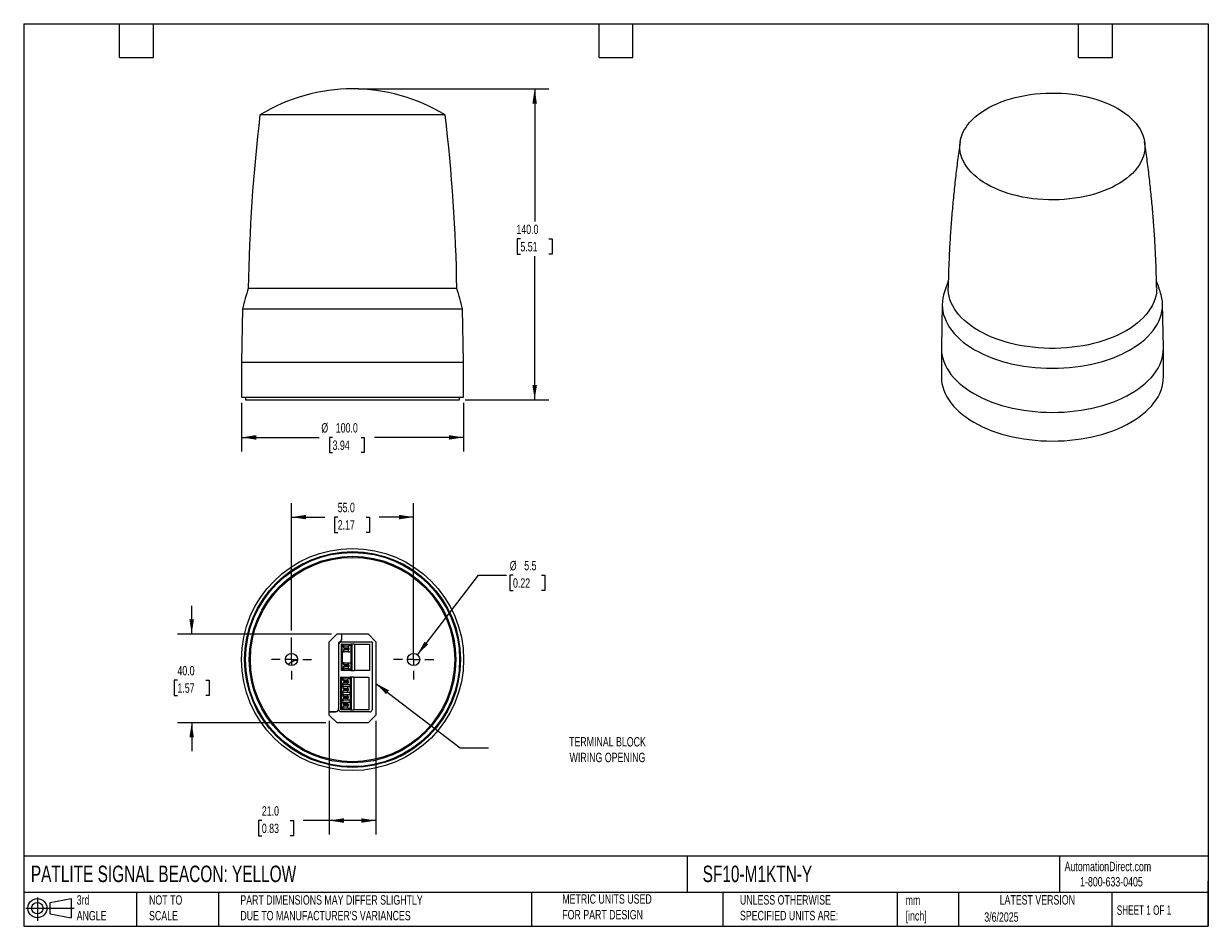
# Model space of a CAD drawing. Header units: millimetres. Extents: x 13 to 546, y 13 to 419.
import ezdxf

# ---------------------------------------------------------------- set-up
doc = ezdxf.new("R2010")
doc.units = ezdxf.units.MM
doc.header["$LTSCALE"] = 2
doc.linetypes.add('SLD-Center', pattern=[19.05, 15.24, -1.27, 1.27, -1.27])
doc.linetypes.add('SLD-Solid', pattern=[0])
doc.layers.add('CENTER', color=40, linetype='SLD-Center')
doc.layers.add('SLD-DEFPOINTS', color=7, linetype='Continuous')
doc.layers.add('DIMENSIONS', color=140, linetype='SLD-Solid', lineweight=25)
doc.layers.add('TEXT', color=140, linetype='SLD-Solid', lineweight=25)
doc.styles.add('SLDTEXTSTYLE0', font='TXT', dxfattribs={"width": 0.7})
doc.styles.add('SLDTEXTSTYLE1', font='TXT', dxfattribs={"width": 0.65})
doc.dimstyles.new('SLDDIMSTYLE0', dxfattribs={"dimtxt": 4.316016, "dimasz": 6.604, "dimexe": 0, "dimexo": 0.0625, "dimgap": 1.079004, "dimtad": 0, "dimtih": 1, "dimtoh": 1, "dimrnd": 1e-09, "dimzin": 4, "dimdsep": 46, "dimtxsty": 'SLDTEXTSTYLE0', "dimsah": 1, "dimcen": 0.09, "dimadec": 0, "dimazin": 1, "dimtfac": 1, "dimtofl": 0, "dimtmove": 0, "dimatfit": 3, "dimfxl": 0, "dimfrac": 2, "dimtolj": 1, "dimtzin": 12, "dimarcsym": 0})
doc.dimstyles.new('SLDDIMSTYLE1', dxfattribs={"dimtxt": 4.316016, "dimasz": 6.604, "dimexe": 0, "dimexo": 0.0625, "dimgap": 1.079004, "dimtad": 0, "dimtih": 1, "dimtoh": 1, "dimrnd": 1e-09, "dimzin": 12, "dimdsep": 46, "dimtxsty": 'SLDTEXTSTYLE0', "dimsah": 1, "dimcen": 0, "dimadec": 0, "dimazin": 3, "dimtfac": 1, "dimtofl": 0, "dimtmove": 0, "dimatfit": 3, "dimfxl": 0, "dimfrac": 2, "dimtolj": 1, "dimtzin": 12, "dimarcsym": 0})
doc.dimstyles.new('SLDDIMSTYLE2', dxfattribs={"dimtxt": 4.316016, "dimasz": 6.604, "dimexe": 0, "dimexo": 0.0625, "dimgap": 1.079004, "dimtad": 0, "dimtih": 1, "dimtoh": 1, "dimrnd": 1e-09, "dimzin": 4, "dimdsep": 46, "dimtxsty": 'SLDTEXTSTYLE0', "dimsah": 1, "dimcen": 0.09, "dimadec": 0, "dimazin": 1, "dimtfac": 1, "dimtmove": 0, "dimatfit": 0, "dimfxl": 0, "dimfrac": 2, "dimtolj": 1, "dimtzin": 12, "dimarcsym": 0})
doc.dimstyles.new('SLDDIMSTYLE3', dxfattribs={"dimtxt": 0.18, "dimasz": 6.604, "dimexe": 0, "dimexo": 0.0625, "dimgap": 0, "dimtad": 0, "dimtih": 1, "dimtoh": 1, "dimdec": 0, "dimrnd": 1e-09, "dimzin": 0, "dimdsep": 46, "dimtxsty": 'Standard', "dimsah": 1, "dimcen": 0.09, "dimadec": 0, "dimazin": 0, "dimtfac": 6.604, "dimtdec": 0, "dimtofl": 0, "dimtmove": 0, "dimatfit": 3, "dimfxl": 0, "dimfrac": 2, "dimtolj": 1, "dimtzin": 0, "dimarcsym": 0})

# ---------------------------------------------------------------- blocks, each defined once
blk = doc.blocks.new('Block11')
at = {"color": 7, "linetype": 'SLD-Solid', "lineweight": 18}
for p, q in [((0, 5.76), (21.75, 5.76)), ((5.18, 10.62), (5.18, 0)), ((10.96, 8.33), (20.35, 10.06)), ((10.96, 3.19), (10.96, 8.33)), ((20.35, 10.06), (20.35, 1.46)), ((10.96, 3.19), (20.35, 1.46))]:
    blk.add_line(p, q, dxfattribs=at)
for radius in [4.3, 2.57]:
    blk.add_circle((5.18, 5.76), radius, dxfattribs=at)
blk = doc.blocks.new('Block12')
at = {"layer": 'SLD-DEFPOINTS'}
blk.add_blockref('Block11', (0, 0), dxfattribs=at)
blk = doc.blocks.new('_D')
at = {"layer": 'DIMENSIONS'}
for p, q in [((110.78, 248.41), (110.78, 226.48)), ((210.78, 248.41), (210.78, 226.48)), ((110.78, 232.83), (145.76, 232.83)), ((151.78, 232.83), (150.33, 232.83)), ((150.33, 232.83), (150.33, 225.97)), ((164.6, 232.83), (166.05, 232.83)), ((166.05, 232.83), (166.05, 225.97)), ((210.78, 232.83), (170.62, 232.83)), ((150.33, 225.97), (151.78, 225.97)), ((166.05, 225.97), (164.6, 225.97))]:
    blk.add_line(p, q, dxfattribs=at)
for points in [[(110.78, 232.83), (117.38, 231.81), (117.38, 233.85)], [(210.78, 232.83), (204.17, 233.85), (204.17, 231.81)]]:
    blk.add_solid(points, dxfattribs=at)
at = {"layer": 'DIMENSIONS', "char_height": 4.233, "attachment_point": 1, "style": 'SLDTEXTSTYLE0'}
for s, insert in [('%%c', (146.72, 239.25)), ('100.0', (153.24, 239.25)), ('3.94', (151.78, 231.43))]:
    blk.add_mtext(s, dxfattribs=dict(at, insert=insert))
blk = doc.blocks.new('_D_1')
at = {"layer": 'DIMENSIONS'}
for p, q in [((163.32, 389.75), (249.13, 389.75)), ((242.78, 389.75), (242.78, 330.04)), ((236.36, 322.21), (234.91, 322.21)), ((234.91, 322.21), (234.91, 315.35)), ((249.19, 322.21), (250.64, 322.21)), ((250.64, 322.21), (250.64, 315.35)), ((234.91, 315.35), (236.36, 315.35)), ((250.64, 315.35), (249.19, 315.35)), ((242.78, 249.75), (242.78, 314.39)), ((211.52, 249.75), (249.13, 249.75))]:
    blk.add_line(p, q, dxfattribs=at)
for points in [[(242.78, 389.75), (241.76, 383.14), (243.79, 383.14)], [(242.78, 249.75), (243.79, 256.35), (241.76, 256.35)]]:
    blk.add_solid(points, dxfattribs=at)
at = {"layer": 'DIMENSIONS', "char_height": 4.233, "attachment_point": 1, "style": 'SLDTEXTSTYLE0'}
for s, insert in [('140.0', (234.57, 328.64)), ('5.51', (236.36, 320.81))]:
    blk.add_mtext(s, dxfattribs=dict(at, insert=insert))
blk = doc.blocks.new('_D_2')
at = {"layer": 'DIMENSIONS'}
for p, q in [((133.28, 145.84), (133.28, 203.29)), ((188.28, 135.35), (188.28, 203.29)), ((133.28, 196.94), (148.25, 196.94)), ((154.1, 196.94), (152.65, 196.94)), ((152.65, 196.94), (152.65, 190.08)), ((166.92, 196.94), (168.37, 196.94)), ((168.37, 196.94), (168.37, 190.08)), ((188.28, 196.94), (172.77, 196.94)), ((152.65, 190.08), (154.1, 190.08)), ((168.37, 190.08), (166.92, 190.08)), ((133.28, 135.35), (133.28, 142.79))]:
    blk.add_line(p, q, dxfattribs=at)
for points in [[(133.28, 196.94), (139.88, 195.93), (139.88, 197.96)], [(188.28, 196.94), (181.67, 197.96), (181.67, 195.93)]]:
    blk.add_solid(points, dxfattribs=at)
at = {"layer": 'DIMENSIONS', "char_height": 4.233, "attachment_point": 1, "style": 'SLDTEXTSTYLE0'}
for s, insert in [('55.0', (154.1, 203.37)), ('2.17', (154.1, 195.54))]:
    blk.add_mtext(s, dxfattribs=dict(at, insert=insert))
blk = doc.blocks.new('_D_3')
at = {"layer": 'DIMENSIONS'}
for p, q in [((189.95, 135), (217.43, 170.79)), ((217.43, 170.79), (230.13, 170.79)), ((233.03, 170.79), (231.58, 170.79)), ((231.58, 170.79), (231.58, 163.93)), ((245.85, 170.79), (247.3, 170.79)), ((247.3, 170.79), (247.3, 163.93)), ((231.58, 163.93), (233.03, 163.93)), ((247.3, 163.93), (245.85, 163.93))]:
    blk.add_line(p, q, dxfattribs=at)
blk.add_solid([(189.95, 135), (194.78, 139.61), (193.17, 140.85)], dxfattribs=at)
at = {"layer": 'DIMENSIONS', "char_height": 4.233, "attachment_point": 1, "style": 'SLDTEXTSTYLE0'}
for s, insert in [('%%c', (231.57, 177.22)), ('5.5', (238.08, 177.22)), ('0.22', (233.03, 169.39))]:
    blk.add_mtext(s, dxfattribs=dict(at, insert=insert))
blk = doc.blocks.new('_D_4')
at = {"layer": 'DIMENSIONS'}
for p, q in [((150.28, 105.27), (150.28, 53.97)), ((171.28, 105.27), (171.28, 53.97)), ((119.93, 60.32), (118.48, 60.32)), ((118.48, 60.32), (118.48, 53.46)), ((132.75, 60.32), (134.2, 60.32)), ((134.2, 60.32), (134.2, 53.46)), ((150.28, 60.32), (138.6, 60.32)), ((171.28, 60.32), (150.28, 60.32)), ((118.48, 53.46), (119.93, 53.46)), ((134.2, 53.46), (132.75, 53.46))]:
    blk.add_line(p, q, dxfattribs=at)
for points in [[(150.28, 60.32), (156.88, 59.31), (156.88, 61.34)], [(171.28, 60.32), (164.67, 61.34), (164.67, 59.31)]]:
    blk.add_solid(points, dxfattribs=at)
at = {"layer": 'DIMENSIONS', "char_height": 4.233, "attachment_point": 1, "style": 'SLDTEXTSTYLE0'}
for s, insert in [('21.0', (119.93, 66.75)), ('0.83', (119.93, 58.92))]:
    blk.add_mtext(s, dxfattribs=dict(at, insert=insert))
blk = doc.blocks.new('_D_5')
at = {"layer": 'DIMENSIONS'}
for p, q in [((88.34, 144.31), (88.34, 157.01)), ((151.24, 144.31), (81.99, 144.31)), ((81.93, 123.5), (80.48, 123.5)), ((80.48, 123.5), (80.48, 116.64)), ((94.75, 123.5), (96.2, 123.5)), ((96.2, 123.5), (96.2, 116.64)), ((80.48, 116.64), (81.93, 116.64)), ((96.2, 116.64), (94.75, 116.64)), ((148.75, 104.31), (81.99, 104.31)), ((88.34, 104.31), (88.34, 91.61))]:
    blk.add_line(p, q, dxfattribs=at)
for points in [[(88.34, 144.31), (89.36, 150.92), (87.32, 150.92)], [(88.34, 104.31), (87.32, 97.71), (89.36, 97.71)]]:
    blk.add_solid(points, dxfattribs=at)
at = {"layer": 'DIMENSIONS', "char_height": 4.233, "attachment_point": 1, "style": 'SLDTEXTSTYLE0'}
for s, insert in [('40.0', (81.93, 129.92)), ('1.57', (81.93, 122.09))]:
    blk.add_mtext(s, dxfattribs=dict(at, insert=insert))
blk = doc.blocks.new('SW_CENTERMARKSYMBOL_0')
at = {"layer": 'CENTER', "color": 0}
for p, q in [((0, 5.08), (0, 9.04)), ((-5.08, 0), (-9.04, 0)), ((0, 0), (-2.54, 0)), ((0, 0), (0, 2.54)), ((0, 0), (0, -2.54)), ((0, 0), (2.54, 0)), ((5.08, 0), (9.04, 0)), ((0, -5.08), (0, -9.04))]:
    blk.add_line(p, q, dxfattribs=at)
blk = doc.blocks.new('SW_CENTERMARKSYMBOL_1')
at = {"layer": 'CENTER', "color": 0}
for p, q in [((0, 5.08), (0, 9.04)), ((-5.08, 0), (-9.04, 0)), ((0, 0), (-2.54, 0)), ((0, 0), (0, 2.54)), ((0, 0), (0, -2.54)), ((0, 0), (2.54, 0)), ((5.08, 0), (9.04, 0)), ((0, -5.08), (0, -9.04))]:
    blk.add_line(p, q, dxfattribs=at)

msp = doc.modelspace()

# ---------------------------------------------------------------- linework, layer by layer
for p, q in [((202.458, 378.029), (119.094, 378.029)), ((207.732, 299.888), (113.82, 299.888)), ((111.195, 290.746), (110.776, 266.746)), ((111.195, 290.746), (210.357, 290.746)), ((210.776, 266.746), (210.357, 290.746)), ((426.326, 292.912), (425.907, 273.318)), ((525.9, 273.318), (525.481, 292.912)), ((425.907, 273.318), (425.904, 272.961)), ((425.904, 272.961), (425.904, 260.06)), ((525.904, 272.961), (525.9, 273.318)), ((525.904, 260.06), (525.904, 272.961)), ((110.776, 266.746), (110.776, 250.946)), ((110.776, 266.746), (160.776, 266.746)), ((160.776, 266.746), (210.776, 266.746)), ((210.776, 250.946), (210.776, 266.746)), ((110.776, 250.946), (210.776, 250.946)), ((112.576, 250.946), (112.576, 249.746)), ((208.976, 249.746), (208.976, 250.946)), ((112.576, 249.746), (160.776, 249.746)), ((160.776, 249.746), (208.976, 249.746)), ((150.276, 140.814), (153.776, 144.314)), ((153.776, 144.314), (167.776, 144.314)), ((155.75, 144.314), (155.75, 142.022)), ((155.776, 144.314), (155.776, 142.007)), ((167.776, 144.314), (171.276, 140.814)), ((150.276, 107.814), (150.276, 140.814)), ((154.424, 140.395), (154.424, 110.713)), ((154.45, 140.384), (154.45, 110.687)), ((154.602, 110.239), (154.602, 139.688)), ((169.55, 140.687), (155.602, 140.687)), ((155.726, 127.904), (155.726, 139.724)), ((156.039, 139.724), (155.726, 139.724)), ((155.75, 142.022), (155.776, 142.007)), ((156.039, 139.724), (156.039, 138.74)), ((156.274, 139.724), (156.274, 139.054)), ((156.274, 139.724), (159.96, 139.724)), ((156.694, 138.964), (156.694, 138.124)), ((156.694, 138.964), (158.9, 138.964)), ((158.9, 138.124), (158.9, 138.964)), ((159.96, 138.964), (158.9, 138.964)), ((159.96, 139.724), (159.96, 138.964)), ((160.385, 139.724), (159.96, 139.724)), ((159.96, 138.964), (159.96, 136.284)), ((160.385, 139.724), (160.385, 127.904)), ((161.608, 139.724), (160.385, 139.724)), ((161.608, 139.724), (161.608, 127.904)), ((161.608, 139.724), (168.426, 139.724)), ((168.426, 139.724), (168.426, 127.904)), ((169.55, 140.687), (169.55, 110.239)), ((171.276, 140.814), (171.276, 107.814)), ((156.039, 131.12), (156.039, 136.507)), ((156.694, 138.624), (156.064, 138.624)), ((156.064, 136.624), (156.694, 136.624)), ((156.071, 136.624), (156.071, 138.624)), ((156.274, 131.434), (156.274, 136.194)), ((157.118, 137.905), (156.694, 138.124)), ((156.694, 138.124), (158.9, 138.124)), ((157.118, 137.342), (156.694, 137.124)), ((156.694, 137.124), (156.694, 136.284)), ((158.9, 137.124), (156.694, 137.124)), ((158.9, 136.284), (156.694, 136.284)), ((157.118, 137.905), (159.324, 137.905)), ((157.118, 137.905), (157.118, 137.342)), ((157.118, 137.342), (159.324, 137.342)), ((158.9, 138.124), (159.324, 137.905)), ((158.9, 137.124), (159.324, 137.342)), ((158.9, 136.284), (158.9, 137.124)), ((158.9, 136.284), (159.96, 136.284)), ((159.324, 137.342), (159.324, 137.905)), ((159.96, 136.284), (159.96, 131.344)), ((156.039, 127.904), (156.039, 128.887)), ((156.694, 131.004), (156.064, 131.004)), ((156.064, 129.004), (156.694, 129.004)), ((156.071, 129.004), (156.071, 131.004)), ((156.274, 128.574), (156.274, 127.904)), ((156.694, 131.344), (156.694, 130.504)), ((156.694, 131.344), (158.9, 131.344)), ((156.694, 130.504), (157.118, 130.285)), ((156.694, 130.504), (158.9, 130.504)), ((156.694, 129.504), (157.118, 129.722)), ((156.694, 129.504), (156.694, 128.664)), ((158.9, 129.504), (156.694, 129.504)), ((158.9, 128.664), (156.694, 128.664)), ((159.324, 130.285), (157.118, 130.285)), ((157.118, 130.285), (157.118, 129.722)), ((159.324, 129.722), (157.118, 129.722)), ((158.9, 130.504), (158.9, 131.344)), ((158.9, 131.344), (159.96, 131.344)), ((159.324, 130.285), (158.9, 130.504)), ((159.324, 129.722), (158.9, 129.504)), ((158.9, 128.664), (158.9, 129.504)), ((158.9, 128.664), (159.96, 128.664)), ((159.324, 129.722), (159.324, 130.285)), ((159.96, 131.344), (159.96, 128.664)), ((159.96, 128.664), (159.96, 127.904)), ((155.426, 110.204), (155.426, 124.904)), ((155.739, 124.904), (155.426, 124.904)), ((156.039, 127.904), (155.726, 127.904)), ((155.739, 124.904), (155.739, 123.92)), ((156.394, 123.804), (155.764, 123.804)), ((155.771, 121.804), (155.771, 123.804)), ((155.974, 124.904), (155.974, 124.234)), ((155.974, 124.904), (159.66, 124.904)), ((156.274, 127.904), (156.039, 127.904)), ((159.96, 127.904), (156.274, 127.904)), ((156.394, 124.144), (156.394, 123.304)), ((156.394, 124.144), (158.6, 124.144)), ((156.394, 123.304), (158.6, 123.304)), ((156.818, 123.085), (156.394, 123.304)), ((156.818, 123.085), (159.024, 123.085)), ((156.818, 123.085), (156.818, 122.522)), ((158.6, 123.304), (158.6, 124.144)), ((159.66, 124.144), (158.6, 124.144)), ((158.6, 123.304), (159.024, 123.085)), ((159.024, 122.522), (159.024, 123.085)), ((159.66, 124.904), (159.66, 124.144)), ((160.085, 124.904), (159.66, 124.904)), ((159.66, 124.144), (159.66, 121.464)), ((159.96, 127.904), (160.385, 127.904)), ((160.085, 124.904), (160.085, 110.204)), ((161.308, 124.904), (160.085, 124.904)), ((160.385, 127.904), (161.608, 127.904)), ((161.308, 124.904), (161.308, 110.204)), ((161.308, 124.904), (168.126, 124.904)), ((168.426, 127.904), (161.608, 127.904)), ((168.126, 124.904), (168.126, 110.204)), ((155.739, 120.42), (155.739, 121.687)), ((155.739, 118.187), (155.739, 116.921)), ((155.764, 121.804), (156.394, 121.804)), ((156.394, 120.304), (155.764, 120.304)), ((155.764, 118.304), (156.394, 118.304)), ((155.771, 118.304), (155.771, 120.304)), ((155.974, 121.374), (155.974, 120.734)), ((155.974, 117.874), (155.974, 117.234)), ((156.818, 122.522), (156.394, 122.304)), ((156.394, 122.304), (156.394, 121.464)), ((156.394, 122.304), (158.6, 122.304)), ((158.6, 121.464), (156.394, 121.464)), ((156.394, 120.644), (156.394, 119.804)), ((156.394, 120.644), (158.6, 120.644)), ((156.394, 119.804), (156.818, 119.585)), ((156.394, 119.804), (158.6, 119.804)), ((156.818, 119.022), (156.394, 118.804)), ((156.394, 118.804), (156.394, 117.964)), ((158.6, 118.804), (156.394, 118.804)), ((158.6, 117.964), (156.394, 117.964)), ((156.818, 122.522), (159.024, 122.522)), ((156.818, 119.585), (159.024, 119.585)), ((156.818, 119.585), (156.818, 119.022)), ((159.024, 119.022), (156.818, 119.022)), ((158.6, 122.304), (159.024, 122.522)), ((158.6, 121.464), (158.6, 122.304)), ((159.66, 121.464), (158.6, 121.464)), ((158.6, 119.804), (158.6, 120.644)), ((158.6, 120.644), (159.66, 120.644)), ((159.024, 119.585), (158.6, 119.804)), ((158.6, 118.804), (159.024, 119.022)), ((158.6, 117.964), (158.6, 118.804)), ((159.66, 117.964), (158.6, 117.964)), ((159.024, 119.022), (159.024, 119.585)), ((159.66, 120.644), (159.66, 121.464)), ((159.66, 120.644), (159.66, 117.964)), ((159.66, 117.144), (159.66, 117.964)), ((155.739, 114.687), (155.739, 113.421)), ((156.394, 116.804), (155.764, 116.804)), ((155.764, 114.804), (156.394, 114.804)), ((156.394, 113.304), (155.764, 113.304)), ((155.771, 114.804), (155.771, 116.804)), ((155.771, 111.304), (155.771, 113.304)), ((155.974, 114.374), (155.974, 113.734)), ((156.394, 117.144), (156.394, 116.304)), ((156.394, 117.144), (158.6, 117.144)), ((156.394, 116.304), (156.818, 116.085)), ((156.394, 116.304), (158.6, 116.304)), ((156.818, 115.522), (156.394, 115.304)), ((156.394, 115.304), (156.394, 114.464)), ((158.6, 115.304), (156.394, 115.304)), ((158.6, 114.464), (156.394, 114.464)), ((156.394, 113.644), (156.394, 112.804)), ((156.394, 113.644), (158.6, 113.644)), ((156.394, 112.804), (156.818, 112.585)), ((158.6, 112.804), (156.394, 112.804)), ((156.394, 111.804), (156.818, 112.022)), ((156.818, 116.085), (159.024, 116.085)), ((156.818, 116.085), (156.818, 115.522)), ((159.024, 115.522), (156.818, 115.522)), ((159.024, 112.585), (156.818, 112.585)), ((156.818, 112.585), (156.818, 112.022)), ((159.024, 112.022), (156.818, 112.022)), ((158.6, 116.304), (158.6, 117.144)), ((158.6, 117.144), (159.66, 117.144)), ((159.024, 116.085), (158.6, 116.304)), ((158.6, 115.304), (159.024, 115.522)), ((158.6, 114.464), (158.6, 115.304)), ((159.66, 114.464), (158.6, 114.464)), ((158.6, 112.804), (158.6, 113.644)), ((158.6, 113.644), (159.66, 113.644)), ((159.024, 112.585), (158.6, 112.804)), ((159.024, 112.022), (158.6, 111.804)), ((159.024, 115.522), (159.024, 116.085)), ((159.024, 112.022), (159.024, 112.585)), ((159.66, 117.144), (159.66, 114.464)), ((159.66, 113.644), (159.66, 114.464)), ((159.66, 113.644), (159.66, 110.964)), ((152.924, 109.214), (150.276, 109.214)), ((152.95, 109.187), (150.276, 109.187)), ((153.776, 104.314), (150.276, 107.814)), ((152.95, 109.187), (152.924, 109.214)), ((154.45, 110.687), (154.424, 110.713)), ((155.739, 110.204), (155.426, 110.204)), ((168.55, 109.24), (155.602, 109.24)), ((155.739, 111.187), (155.739, 110.204)), ((155.764, 111.304), (156.394, 111.304)), ((155.974, 110.874), (155.974, 110.204)), ((159.66, 110.204), (155.974, 110.204)), ((156.394, 111.804), (156.394, 110.964)), ((158.6, 111.804), (156.394, 111.804)), ((158.6, 110.964), (156.394, 110.964)), ((158.6, 110.964), (158.6, 111.804)), ((158.6, 110.964), (159.66, 110.964)), ((159.66, 110.964), (159.66, 110.204)), ((159.66, 110.204), (160.085, 110.204)), ((160.085, 110.204), (161.308, 110.204)), ((168.126, 110.204), (161.308, 110.204)), ((171.276, 107.814), (167.776, 104.314)), ((167.776, 104.314), (153.776, 104.314))]:
    msp.add_line(p, q)
at = {"flags": 128}
for points in [[(505.377, 380.844), (507.012, 379.844), (508.545, 378.793), (509.971, 377.693), (511.287, 376.548), (512.487, 375.361), (513.568, 374.136), (514.526, 372.878), (515.357, 371.591), (516.061, 370.278), (516.633, 368.944), (517.072, 367.593), (517.377, 366.23), (517.547, 364.859), (517.581, 363.485), (517.479, 362.112), (517.242, 360.745), (516.869, 359.387), (516.363, 358.045), (515.725, 356.721), (514.957, 355.42), (514.062, 354.146), (513.042, 352.905), (511.902, 351.699), (510.643, 350.532), (509.272, 349.409), (507.791, 348.333), (506.207, 347.307), (504.523, 346.335), (502.747, 345.42), (500.883, 344.566), (498.937, 343.774), (496.916, 343.048), (494.827, 342.389), (492.676, 341.8), (490.47, 341.283), (488.217, 340.84), (485.923, 340.472), (483.597, 340.18), (481.246, 339.965), (478.877, 339.828), (476.499, 339.769), (474.118, 339.788), (471.744, 339.886), (469.383, 340.063), (467.043, 340.316), (464.733, 340.647), (462.458, 341.053), (460.228, 341.533), (458.049, 342.086), (455.928, 342.71), (453.872, 343.402), (451.888, 344.162), (449.982, 344.985), (448.161, 345.87), (446.43, 346.814), (444.795, 347.813), (443.262, 348.865), (441.836, 349.965), (440.52, 351.11), (439.32, 352.297), (438.239, 353.521), (437.282, 354.779), (436.45, 356.067), (435.746, 357.38), (435.174, 358.714), (434.735, 360.065), (434.43, 361.428), (434.26, 362.798), (434.226, 364.172), (434.328, 365.545), (434.565, 366.913), (434.938, 368.27), (435.444, 369.613), (436.082, 370.937), (436.85, 372.238), (437.745, 373.511), (438.765, 374.753), (439.906, 375.959), (441.164, 377.126), (442.535, 378.249), (444.016, 379.325), (445.6, 380.351), (447.284, 381.322), (449.06, 382.237), (450.924, 383.092), (452.87, 383.884), (454.891, 384.61), (456.98, 385.269), (459.131, 385.857), (461.337, 386.374), (463.591, 386.817), (465.884, 387.186), (468.21, 387.478), (470.561, 387.693), (472.93, 387.83), (475.308, 387.889), (477.689, 387.869), (480.063, 387.771), (482.424, 387.595), (484.764, 387.341), (487.074, 387.011), (489.349, 386.605), (491.579, 386.125), (493.759, 385.572), (495.88, 384.948), (497.936, 384.255), (499.92, 383.496), (501.825, 382.672), (503.646, 381.787), (505.377, 380.844)], [(522.856, 300.327), (522.842, 299.289), (522.704, 297.823), (522.429, 296.364), (522.018, 294.915), (521.471, 293.481), (520.791, 292.067), (519.979, 290.675), (519.038, 289.312), (517.97, 287.979), (516.779, 286.682), (515.468, 285.424), (514.04, 284.209), (512.501, 283.04), (510.855, 281.921), (509.106, 280.856), (507.26, 279.846), (505.322, 278.896), (503.297, 278.007), (501.192, 277.183), (499.013, 276.426), (496.766, 275.739), (494.458, 275.122), (492.096, 274.579), (489.686, 274.11), (487.236, 273.717), (484.752, 273.402), (482.243, 273.164), (479.714, 273.006), (477.175, 272.926), (474.632, 272.926), (472.093, 273.006), (469.565, 273.164), (467.055, 273.402), (464.571, 273.717), (462.121, 274.11), (459.711, 274.579), (457.349, 275.122), (455.041, 275.739), (452.794, 276.426), (450.615, 277.183), (448.51, 278.007), (446.485, 278.896), (444.547, 279.846), (442.701, 280.856), (440.952, 281.921), (439.306, 283.04), (437.767, 284.209), (436.34, 285.424), (435.029, 286.682), (433.837, 287.979), (432.77, 289.312), (431.828, 290.675), (431.016, 292.067), (430.336, 293.481), (429.789, 294.915), (429.378, 296.364), (429.103, 297.823), (428.965, 299.289), (428.951, 300.327)], [(427.178, 297.852), (426.933, 297.036), (426.594, 295.55), (426.39, 294.056), (426.322, 292.558), (426.39, 291.06), (426.594, 289.567), (426.933, 288.081), (427.406, 286.607), (428.012, 285.15), (428.749, 283.714), (429.616, 282.301), (430.609, 280.917), (431.726, 279.564), (432.965, 278.247), (434.321, 276.969), (435.792, 275.734), (437.372, 274.546), (439.058, 273.406), (440.844, 272.319), (442.727, 271.288), (444.701, 270.315), (446.761, 269.402), (448.9, 268.554), (451.113, 267.771), (453.394, 267.056), (455.737, 266.41), (458.135, 265.837), (460.582, 265.337), (463.071, 264.911), (465.595, 264.561), (468.147, 264.288), (470.721, 264.093), (473.309, 263.975), (475.904, 263.936), (478.498, 263.975), (481.086, 264.093), (483.66, 264.288), (486.212, 264.561), (488.736, 264.911), (491.225, 265.337), (493.672, 265.837), (496.07, 266.41), (498.413, 267.056), (500.694, 267.771), (502.907, 268.554), (505.047, 269.402), (507.106, 270.315), (509.08, 271.288), (510.963, 272.319), (512.749, 273.406), (514.435, 274.546), (516.015, 275.734), (517.486, 276.969), (518.842, 278.247), (520.081, 279.564), (521.198, 280.917), (522.191, 282.301), (523.058, 283.714), (523.795, 285.15), (524.401, 286.607), (524.874, 288.081), (525.213, 289.567), (525.417, 291.06), (525.485, 292.558), (525.417, 294.056), (525.213, 295.55), (524.874, 297.036), (524.629, 297.852)], [(425.904, 272.961), (425.972, 271.451), (426.177, 269.944), (426.519, 268.446), (426.996, 266.96), (427.607, 265.491), (428.351, 264.042), (429.225, 262.617), (430.226, 261.221), (431.353, 259.857), (432.602, 258.529), (433.97, 257.241), (435.453, 255.995), (437.046, 254.796), (438.746, 253.647), (440.548, 252.551)], [(440.548, 252.551), (442.447, 251.511), (444.438, 250.53), (446.514, 249.61), (448.672, 248.754), (450.904, 247.964), (453.204, 247.243), (455.567, 246.593), (457.985, 246.014), (460.453, 245.51), (462.963, 245.081), (465.508, 244.728), (468.082, 244.452), (470.677, 244.255), (473.287, 244.137), (475.904, 244.097), (478.52, 244.137), (481.13, 244.255), (483.725, 244.452), (486.299, 244.728), (488.845, 245.081), (491.354, 245.51), (493.822, 246.014), (496.24, 246.593), (498.603, 247.243), (500.904, 247.964), (503.136, 248.754), (505.293, 249.61), (507.37, 250.53), (509.36, 251.511), (511.259, 252.551), (513.061, 253.647), (514.761, 254.796), (516.354, 255.995), (517.837, 257.241), (519.205, 258.529), (520.454, 259.857), (521.581, 261.221), (522.583, 262.617), (523.456, 264.042), (524.2, 265.491), (524.811, 266.96), (525.288, 268.446), (525.63, 269.944), (525.835, 271.451), (525.904, 272.961)], [(425.904, 260.06), (425.972, 258.549), (426.177, 257.043), (426.519, 255.545), (426.996, 254.059), (427.607, 252.589), (428.351, 251.141), (429.225, 249.716), (430.226, 248.32), (431.353, 246.956), (432.602, 245.628), (433.97, 244.339), (435.453, 243.094), (437.046, 241.895), (438.746, 240.746), (440.548, 239.65), (442.447, 238.61), (444.438, 237.628), (446.514, 236.708), (448.672, 235.852), (450.904, 235.063), (453.204, 234.342), (455.567, 233.691), (457.985, 233.113), (460.453, 232.608), (462.963, 232.179), (465.508, 231.826), (468.082, 231.551), (470.677, 231.354), (473.287, 231.235), (475.904, 231.196), (478.52, 231.235), (481.13, 231.354), (483.725, 231.551), (486.299, 231.826), (488.845, 232.179), (491.354, 232.608), (493.822, 233.113), (496.24, 233.691), (498.603, 234.342), (500.904, 235.063), (503.136, 235.852), (505.293, 236.708), (507.37, 237.628), (509.36, 238.61), (511.259, 239.65)], [(511.259, 239.65), (513.061, 240.746), (514.761, 241.895), (516.354, 243.094), (517.837, 244.339), (519.205, 245.628), (520.454, 246.956), (521.581, 248.32), (522.583, 249.716), (523.456, 251.141), (524.2, 252.589), (524.811, 254.059), (525.288, 255.545), (525.63, 257.043), (525.835, 258.549), (525.904, 260.06)], [(154.424, 140.395), (154.438, 140.389), (154.45, 140.384)]]:
    msp.add_lwpolyline(points, dxfattribs=at)
for centre, radius in [((160.776, 132.814), 50), ((160.776, 132.814), 48.617), ((160.776, 132.814), 48.6), ((160.776, 132.814), 48.2), ((160.776, 132.814), 46.5), ((160.776, 132.814), 46), ((133.276, 132.814), 2.75), ((188.276, 132.814), 2.75)]:
    msp.add_circle(centre, radius)
for centre, radius, start, end in [((160.776, 309.746), 80, 58.59901, 121.40099), ((873.725, 287.852), 760, 173.185513, 179.092549), ((-552.173, 287.852), 760, 0.907451, 6.814487), ((304.683, 240.126), 200, 162.61399, 165.33907), ((16.869, 240.126), 200, 14.66093, 17.38601)]:
    msp.add_arc(centre, radius, start, end)
for points, knots in [([(434.386, 365.861), (434.169, 364.398), (433.563, 360.316), (432.7, 353.584), (431.788, 345.67), (431.001, 337.731), (430.334, 329.771), (429.788, 321.795), (429.369, 313.807), (429.088, 306.65), (429, 302.154), (428.964, 300.327)], [0, 0, 0, 0, 0.06769461, 0.18886091, 0.31009876, 0.43139354, 0.55273117, 0.67409802, 0.79548085, 0.91686677, 1, 1, 1, 1]), ([(522.846, 300.327), (522.802, 302.413), (522.703, 307.163), (522.404, 314.569), (521.973, 322.54), (521.417, 330.494), (520.742, 338.426), (519.948, 346.334), (519.029, 354.211), (518.189, 360.721), (517.611, 364.594), (517.421, 365.861)], [0, 0, 0, 0, 0.09490664, 0.21611445, 0.33724727, 0.45829277, 0.57923842, 0.70007147, 0.82077889, 0.94134728, 1, 1, 1, 1]), ([(429.027, 303.154), (428.606, 302.009), (427.962, 300.259), (427.392, 298.474), (427.196, 297.857)], [0, 0, 0, 0, 0.6544057, 1, 1, 1, 1]), ([(524.613, 297.859), (524.455, 298.354), (523.885, 300.146), (523.243, 301.905), (522.778, 303.178)], [0, 0, 0, 0, 0.2764617, 1, 1, 1, 1]), ([(155.75, 142.022), (155.749, 141.98), (155.747, 141.897), (155.731, 141.772), (155.705, 141.649), (155.668, 141.528), (155.622, 141.412), (155.567, 141.3), (155.504, 141.195), (155.433, 141.097), (155.364, 141.016), (155.294, 140.944), (155.215, 140.872), (155.11, 140.79), (154.973, 140.706), (154.811, 140.616), (154.625, 140.51), (154.494, 140.435), (154.424, 140.395)], [0, 0, 0, 0, 0.0559486, 0.1122489, 0.1686916, 0.2250643, 0.2811555, 0.3367596, 0.3916808, 0.4457375, 0.4987646, 0.5338437, 0.5816985, 0.6417733, 0.713177, 0.7963031, 0.891911, 1, 1, 1, 1]), ([(155.776, 142.007), (155.776, 141.819), (155.741, 141.636), (155.64, 141.376), (155.599, 141.293), (155.501, 141.136), (155.444, 141.061), (155.319, 140.924), (155.25, 140.862), (155.102, 140.751), (155.021, 140.705), (154.776, 140.567), (154.613, 140.475), (154.45, 140.384)], [0, 0, 0, 0, 0.25, 0.25, 0.375, 0.375, 0.5, 0.5, 0.625, 0.625, 0.75, 0.75, 1, 1, 1, 1]), ([(155.602, 140.687), (155.47, 140.687), (155.34, 140.662), (155.098, 140.561), (154.987, 140.487), (154.711, 140.211), (154.602, 139.952), (154.602, 139.688)], [0, 0, 0, 0, 0.25, 0.25, 0.5, 0.5, 1, 1, 1, 1]), ([(156.039, 139.724), (156.039, 139.724), (156.06, 139.724), (156.141, 139.724), (156.202, 139.724), (156.274, 139.724)], [0, 0, 0, 0, 0.5, 0.5, 1, 1, 1, 1]), ([(156.039, 138.74), (156.039, 138.802), (156.058, 138.862), (156.135, 138.972), (156.194, 139.019), (156.274, 139.054)], [0, 0, 0, 0, 0.5, 0.5, 1, 1, 1, 1]), ([(156.274, 139.054), (156.392, 139.087), (156.628, 139.154), (156.909, 139.089), (157.043, 138.986), (157.073, 138.964)], [0, 0, 0, 0, 0.4399201, 0.8779925, 1, 1, 1, 1]), ([(156.274, 136.194), (156.194, 136.229), (156.136, 136.275), (156.058, 136.384), (156.039, 136.446), (156.039, 136.507)], [0, 0, 0, 0, 0.5, 0.5, 1, 1, 1, 1]), ([(157.063, 136.284), (156.988, 136.235), (156.741, 136.074), (156.466, 136.144), (156.274, 136.194)], [0, 0, 0, 0, 0.3012052, 1, 1, 1, 1]), ([(131.714, 130.614), (131.775, 130.676), (132.276, 131.185), (133.476, 131.858), (134.873, 132.485), (135.757, 132.594), (136.001, 132.625)], [0, 0, 0, 0, 0.0543558, 0.4454243, 0.8469887, 1, 1, 1, 1]), ([(135.992, 132.588), (135.712, 132.542), (134.935, 132.414), (133.733, 131.926), (132.585, 131.298), (131.985, 130.77), (131.763, 130.575)], [0, 0, 0, 0, 0.1789104, 0.4963459, 0.8137815, 1, 1, 1, 1]), ([(156.039, 131.12), (156.039, 131.182), (156.058, 131.242), (156.135, 131.352), (156.194, 131.399), (156.274, 131.434)], [0, 0, 0, 0, 0.5, 0.5, 1, 1, 1, 1]), ([(156.274, 128.574), (156.194, 128.609), (156.136, 128.655), (156.058, 128.764), (156.039, 128.826), (156.039, 128.887)], [0, 0, 0, 0, 0.5, 0.5, 1, 1, 1, 1]), ([(156.274, 131.434), (156.392, 131.467), (156.628, 131.534), (156.909, 131.469), (157.043, 131.366), (157.073, 131.344)], [0, 0, 0, 0, 0.4403551, 0.8784911, 1, 1, 1, 1]), ([(157.063, 128.664), (156.988, 128.615), (156.74, 128.454), (156.466, 128.524), (156.274, 128.574)], [0, 0, 0, 0, 0.3017984, 1, 1, 1, 1]), ([(155.739, 124.904), (155.739, 124.904), (155.76, 124.904), (155.841, 124.904), (155.902, 124.904), (155.974, 124.904)], [0, 0, 0, 0, 0.5, 0.5, 1, 1, 1, 1]), ([(155.739, 123.92), (155.739, 123.982), (155.758, 124.042), (155.835, 124.152), (155.894, 124.199), (155.974, 124.234)], [0, 0, 0, 0, 0.5, 0.5, 1, 1, 1, 1]), ([(155.974, 124.234), (156.092, 124.267), (156.328, 124.334), (156.609, 124.269), (156.743, 124.166), (156.773, 124.144)], [0, 0, 0, 0, 0.4399201, 0.8779925, 1, 1, 1, 1]), ([(155.974, 121.374), (155.894, 121.409), (155.836, 121.455), (155.758, 121.564), (155.739, 121.626), (155.739, 121.687)], [0, 0, 0, 0, 0.5, 0.5, 1, 1, 1, 1]), ([(155.739, 120.42), (155.739, 120.482), (155.758, 120.542), (155.835, 120.652), (155.894, 120.699), (155.974, 120.734)], [0, 0, 0, 0, 0.5, 0.5, 1, 1, 1, 1]), ([(155.974, 117.874), (155.868, 117.92), (155.799, 117.988), (155.748, 118.104), (155.74, 118.145), (155.739, 118.226), (155.747, 118.266), (155.764, 118.304)], [0, 0, 0, 0, 0.5, 0.5, 0.75, 0.75, 1, 1, 1, 1]), ([(156.763, 121.464), (156.688, 121.415), (156.441, 121.254), (156.166, 121.324), (155.974, 121.374)], [0, 0, 0, 0, 0.3012052, 1, 1, 1, 1]), ([(155.974, 120.734), (156.092, 120.767), (156.328, 120.834), (156.609, 120.769), (156.743, 120.666), (156.773, 120.644)], [0, 0, 0, 0, 0.4403551, 0.8784911, 1, 1, 1, 1]), ([(156.763, 117.964), (156.688, 117.915), (156.441, 117.754), (156.166, 117.824), (155.974, 117.874)], [0, 0, 0, 0, 0.3012052, 1, 1, 1, 1]), ([(155.974, 114.374), (155.868, 114.42), (155.799, 114.488), (155.748, 114.604), (155.74, 114.645), (155.739, 114.726), (155.747, 114.766), (155.764, 114.804)], [0, 0, 0, 0, 0.5, 0.5, 0.75, 0.75, 1, 1, 1, 1]), ([(155.759, 116.921), (155.754, 116.952), (155.741, 117.045), (155.833, 117.16), (155.941, 117.216), (155.974, 117.234)], [0, 0, 0, 0, 0.2580749, 0.7712763, 1, 1, 1, 1]), ([(155.759, 113.421), (155.754, 113.452), (155.741, 113.545), (155.833, 113.66), (155.941, 113.716), (155.974, 113.734)], [0, 0, 0, 0, 0.2580587, 0.7712713, 1, 1, 1, 1]), ([(155.974, 117.234), (156.092, 117.267), (156.328, 117.334), (156.609, 117.269), (156.743, 117.166), (156.773, 117.144)], [0, 0, 0, 0, 0.4403551, 0.8784911, 1, 1, 1, 1]), ([(156.763, 114.464), (156.688, 114.415), (156.441, 114.254), (156.166, 114.324), (155.974, 114.374)], [0, 0, 0, 0, 0.30120521, 1, 1, 1, 1]), ([(155.974, 113.734), (156.092, 113.767), (156.328, 113.834), (156.609, 113.769), (156.743, 113.666), (156.773, 113.644)], [0, 0, 0, 0, 0.4403551, 0.8784911, 1, 1, 1, 1]), ([(154.424, 110.713), (154.424, 110.614), (154.414, 110.517), (154.376, 110.325), (154.347, 110.23), (154.272, 110.049), (154.226, 109.963), (154.117, 109.8), (154.054, 109.722), (153.847, 109.515), (153.679, 109.403), (153.319, 109.253), (153.122, 109.214), (152.924, 109.214)], [0, 0, 0, 0, 0.125, 0.125, 0.25, 0.25, 0.375, 0.375, 0.5, 0.5, 0.75, 0.75, 1, 1, 1, 1]), ([(154.45, 110.687), (154.45, 110.588), (154.44, 110.491), (154.402, 110.299), (154.373, 110.204), (154.298, 110.023), (154.252, 109.936), (154.143, 109.773), (154.08, 109.696), (153.873, 109.489), (153.706, 109.377), (153.345, 109.227), (153.148, 109.187), (152.95, 109.187)], [0, 0, 0, 0, 0.125, 0.125, 0.25, 0.25, 0.375, 0.375, 0.5, 0.5, 0.75, 0.75, 1, 1, 1, 1]), ([(155.602, 109.24), (155.47, 109.24), (155.34, 109.266), (155.098, 109.366), (154.987, 109.44), (154.711, 109.716), (154.602, 109.975), (154.602, 110.239)], [0, 0, 0, 0, 0.25, 0.25, 0.5, 0.5, 1, 1, 1, 1]), ([(155.974, 110.204), (155.914, 110.204), (155.793, 110.204), (155.729, 110.204), (155.743, 110.204), (155.744, 110.204)], [0, 0, 0, 0, 0.4586918, 0.9426878, 1, 1, 1, 1]), ([(155.974, 110.874), (155.868, 110.92), (155.799, 110.988), (155.748, 111.104), (155.74, 111.145), (155.739, 111.226), (155.747, 111.266), (155.764, 111.304)], [0, 0, 0, 0, 0.5, 0.5, 0.75, 0.75, 1, 1, 1, 1]), ([(156.763, 110.964), (156.688, 110.915), (156.44, 110.754), (156.166, 110.824), (155.974, 110.874)], [0, 0, 0, 0, 0.3017984, 1, 1, 1, 1]), ([(168.55, 109.24), (168.682, 109.24), (168.812, 109.266), (169.054, 109.366), (169.165, 109.44), (169.441, 109.716), (169.55, 109.975), (169.55, 110.239)], [0, 0, 0, 0, 0.25, 0.25, 0.5, 0.5, 1, 1, 1, 1])]:
    msp.add_open_spline(points, degree=3, knots=knots)
for points in [[(156.064, 138.624), (156.047, 138.661), (156.039, 138.7), (156.039, 138.74)], [(156.039, 136.507), (156.039, 136.547), (156.047, 136.587), (156.064, 136.624)], [(156.064, 131.004), (156.047, 131.041), (156.039, 131.08), (156.039, 131.12)], [(156.039, 128.887), (156.039, 128.927), (156.047, 128.967), (156.064, 129.004)], [(155.764, 123.804), (155.747, 123.841), (155.739, 123.88), (155.739, 123.92)], [(155.739, 121.687), (155.739, 121.727), (155.747, 121.767), (155.764, 121.804)], [(155.764, 120.304), (155.747, 120.341), (155.739, 120.38), (155.739, 120.42)]]:
    msp.add_open_spline(points, degree=3)
at = {"layer": 'TEXT'}
for p, q in [((12.7, 419.1), (546.1, 419.1)), ((12.7, 419.1), (12.7, 12.7)), ((55.88, 403.86), (55.88, 419.1)), ((71.12, 403.86), (71.12, 419.1)), ((271.78, 403.86), (271.78, 419.1)), ((287.02, 403.86), (287.02, 419.1)), ((487.68, 403.86), (487.68, 419.1)), ((502.92, 403.86), (502.92, 419.1)), ((546.1, 419.1), (546.1, 12.7)), ((55.88, 403.86), (71.12, 403.86)), ((271.78, 403.86), (287.02, 403.86)), ((487.68, 403.86), (502.92, 403.86)), ((546.1, 44.252), (12.7, 44.252)), ((311.518, 44.252), (311.518, 27.94)), ((479.151, 44.252), (479.151, 27.94)), ((546.1, 12.7), (546.1, 33.02)), ((546.1, 27.94), (12.7, 27.94)), ((63.5, 27.94), (63.5, 12.7)), ((100.423, 27.94), (100.423, 12.7)), ((241.293, 27.94), (241.293, 12.7)), ((327.56, 27.94), (327.56, 12.7)), ((406.049, 27.94), (406.049, 12.7)), ((433.624, 27.94), (433.624, 12.7)), ((502.697, 27.94), (502.697, 12.7)), ((12.7, 12.7), (546.1, 12.7))]:
    msp.add_line(p, q, dxfattribs=at)

# ---------------------------------------------------------------- block references
at = {"layer": 'CENTER'}
for name, p in [('SW_CENTERMARKSYMBOL_1', (133.276, 132.814)), ('SW_CENTERMARKSYMBOL_0', (188.276, 132.814))]:
    msp.add_blockref(name, p, dxfattribs=at)
at = {"layer": 'SLD-DEFPOINTS'}
msp.add_blockref('Block12', (13.676, 15.108), dxfattribs=at)

# ---------------------------------------------------------------- texts
at = {"layer": 'TEXT'}
for s, insert, char_height, attachment_point, style in [('TERMINAL BLOCK^JWIRING OPENING', (275.565, 97.896), 4.23333, 2, 'SLDTEXTSTYLE0'), ('PATLITE SIGNAL BEACON: YELLOW', (15.931, 40.013), 7.40833, 1, 'SLDTEXTSTYLE0'), ('SF10-M1KTN-Y', (318.415, 40.013), 7.40833, 1, 'SLDTEXTSTYLE0'), ('AutomationDirect.com', (481.39, 41.753), 4.23333, 1, 'SLDTEXTSTYLE0'), ('1-800-633-0405', (488.383, 34.874), 4.23333, 1, 'SLDTEXTSTYLE0'), ('3rd^JANGLE', (36.564, 26.675), 4.2333, 1, 'SLDTEXTSTYLE0'), ('NOT TO^JSCALE', (69.15, 26.675), 4.23333, 1, 'SLDTEXTSTYLE0'), ("PART DIMENSIONS MAY DIFFER SLIGHTLY ^JDUE TO MANUFACTURER'S VARIANCES", (110.239, 26.682), 4.23333, 1, 'SLDTEXTSTYLE0'), ('METRIC UNITS USED ^JFOR PART DESIGN', (255.209, 27.112), 4.23333, 1, 'SLDTEXTSTYLE0'), ('UNLESS OTHERWISE ^JSPECIFIED UNITS ARE:', (335.216, 26.721), 4.23333, 1, 'SLDTEXTSTYLE0'), ('LATEST VERSION', (469.104, 26.728), 4.23333, 2, 'SLDTEXTSTYLE0'), ('mm^J[inch]', (409.814, 26.594), 4.2333, 1, 'SLDTEXTSTYLE0'), ('SHEET 1 OF 1', (504.883, 22.103), 4.23333, 1, 'SLDTEXTSTYLE1'), ('3/6/2025', (445.226, 18.994), 4.2333, 1, 'SLDTEXTSTYLE0')]:
    msp.add_mtext(s, dxfattribs=dict(at, insert=insert, char_height=char_height, attachment_point=attachment_point, style=style))

# ---------------------------------------------------------------- dimensions: what is measured, and where the dimension line sits
at = {"layer": 'DIMENSIONS'}
for base, p1, p2, dimstyle, picture, middle in [((242.776, 389.746), (208.976, 249.746), (160.776, 389.746), 'SLDDIMSTYLE0', '_D_1', (242.776, 322.213)), ((88.341, 144.314), (153.776, 104.314), (153.776, 144.314), 'SLDDIMSTYLE2', '_D_5', (88.341, 123.496))]:
    dim = msp.add_linear_dim(base=base, p1=p1, p2=p2, angle=90, dimstyle=dimstyle, dxfattribs=at)
    dim.commit()
    dim.dimension.update_dxf_attribs({"geometry": picture, "text_midpoint": middle, "dimtype": 160})
dim = msp.add_linear_dim(base=(110.776, 232.829), p1=(210.776, 250.946), p2=(110.776, 250.946), text='%%c<>', dimstyle='SLDDIMSTYLE0', dxfattribs=at)
dim.commit()
dim.dimension.update_dxf_attribs({"geometry": '_D', "text_midpoint": (158.191, 232.829), "dimtype": 160})
for base, p1, p2, picture, middle in [((133.276, 196.944), (188.276, 132.814), (133.276, 132.814), '_D_2', (160.51, 196.944)), ((171.276, 60.323), (150.276, 107.814), (171.276, 107.814), '_D_4', (126.338, 60.323))]:
    dim = msp.add_linear_dim(base=base, p1=p1, p2=p2, dimstyle='SLDDIMSTYLE0', dxfattribs=at)
    dim.commit()
    dim.dimension.update_dxf_attribs({"geometry": picture, "text_midpoint": middle, "dimtype": 160})
dim = msp.add_diameter_dim_2p(p1=(186.602, 130.632), p2=(189.951, 134.995), dimstyle='SLDDIMSTYLE1', dxfattribs=at)
dim.commit()
dim.dimension.update_dxf_attribs({"geometry": '_D_3', "text_midpoint": (239.442, 170.792), "dimtype": 163})

# ---------------------------------------------------------------- leaders
at = {"layer": 'TEXT'}
msp.add_leader([(171.276, 122.092), (209.255, 93.072), (221.955, 93.072)], dimstyle='SLDDIMSTYLE3', dxfattribs=at)

doc.saveas('drawing.dxf')
